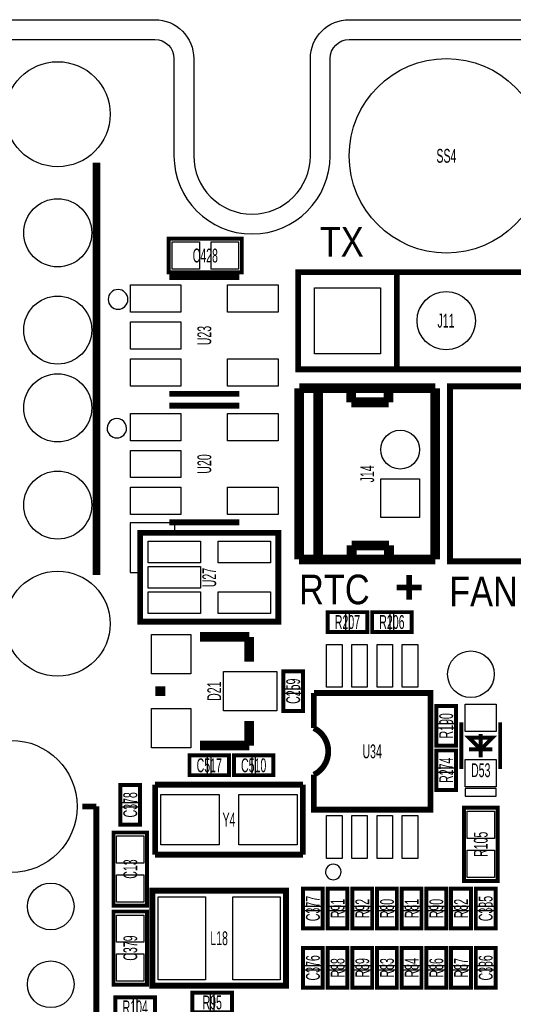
# Model space of a CAD drawing. Extents: x -11 to 103, y 0 to 58.
# Tile 5 of 16: x 13 to 25, y 31 to 56. Entities that reach past the tile are written whole.
import ezdxf
from ezdxf.enums import TextEntityAlignment as Align

# ---------------------------------------------------------------- set-up
doc = ezdxf.new("R2010")
doc.units = 0
for name, color, linetype in [('BG_OUTLINE', 12, 'CONTINUOUS'), ('BG_SILKSCREEN_TOP', 7, 'CONTINUOUS'), ('PG_SILKSCREEN_TOP', 253, 'CONTINUOUS'), ('PIN_SOLDERMASK_TOP', 92, 'CONTINUOUS'), ('RD_SILKSCREEN_TOP', 30, 'CONTINUOUS'), ('RKI_ALL', 2, 'CONTINUOUS')]:
    doc.layers.add(name, color=color, linetype=linetype)

msp = doc.modelspace()

# ---------------------------------------------------------------- linework, layer by layer
at = {"layer": 'BG_OUTLINE'}
msp.add_lwpolyline([(20.999958, 55.999888), (83.49996, 55.999888, -0.414214), (85.000084, 54.500018), (85.000084, 1.500124, -0.414249), (83.49996, 0), (1.500124, 0, -0.41426), (0, 1.500124), (0, 54.500018, -0.414229), (1.500124, 55.999888), (15.999968, 55.999888, -0.414239), (16.999966, 54.99989), (16.999966, 52.500022, 0.414244), (18.50009, 50.999898, 0.414203), (19.99996, 52.500022), (19.99996, 54.99989, -0.414224)], format="xyb", close=True, dxfattribs=at)
at = {"layer": 'BG_SILKSCREEN_TOP'}
msp.add_lwpolyline([(15.30604, 48.80864, 1), (14.79804, 48.80864, 1)], format="xyb", close=True, dxfattribs=at)
at = {"layer": 'BG_SILKSCREEN_TOP', "const_width": 0.1524}
for points in [[(22.5425, 41.0845), (22.5425, 41.7195)], [(22.225, 41.402), (22.86, 41.402)]]:
    msp.add_lwpolyline(points, dxfattribs=at)
at = {"layer": 'PG_SILKSCREEN_TOP'}
for points, const_width in [([(14.499996, 52.320215), (14.499996, 41.720237)], 0.2), ([(16.3576, 50.3682), (18.2372, 50.3682), (18.2372, 49.5046), (16.3576, 49.5046), (16.3576, 50.3682)], 0.1016), ([(16.372002, 49.378997), (18.171998, 49.378997)], 0.150012), ([(22.225, 47.00999), (22.225, 49.51001), (27.305, 49.51001), (27.305, 47.00999), (19.685, 47.00999), (19.685, 49.51001), (22.225, 49.51001)], 0.150012), ([(19.712051, 42.122115), (19.712051, 46.522107)], 0.254), ([(19.714032, 46.524901), (23.213949, 46.524901)], 0.254), ([(20.201255, 42.122115), (20.201433, 46.522107)], 0.254), ([(21.05185, 46.162011), (21.05185, 46.522716)], 0.254), ([(22.011437, 46.161706), (22.011945, 46.482)], 0.254), ([(23.211841, 42.122115), (23.211841, 46.522107)], 0.254), ([(27.294992, 46.572907), (27.294992, 42.073093), (23.595, 42.073093), (23.595, 46.572907), (27.294992, 46.572907)], 0.150089), ([(18.171998, 46.379003), (16.372002, 46.379003)], 0.150012), ([(16.372002, 46.076997), (18.171998, 46.076997)], 0.150012), ([(22.011437, 46.161706), (21.05185, 46.162011)], 0.254), ([(18.171998, 43.077003), (16.372002, 43.077003)], 0.150012), ([(19.177, 42.807001), (19.177, 40.521001), (15.621, 40.521001), (15.621, 42.807001), (19.177, 42.807001)], 0.1524), ([(21.062239, 42.481805), (22.021851, 42.482008)], 0.254), ([(21.062239, 42.121099), (21.062239, 42.481805)], 0.254), ([(22.022333, 42.161714), (22.021851, 42.482008)], 0.254), ([(23.211841, 42.122115), (19.712051, 42.122115)], 0.254), ([(21.463, 40.767), (20.447, 40.767), (20.447, 40.259), (21.463, 40.259), (21.463, 40.767)], 0.1016), ([(22.606, 40.767), (21.59, 40.767), (21.59, 40.259), (22.606, 40.259), (22.606, 40.767)], 0.1016), ([(18.4277, 40.132), (17.1577, 40.132)], 0.254), ([(18.4277, 39.497), (18.4277, 40.132)], 0.254), ([(19.304, 39.243), (19.304, 38.227), (19.812, 38.227), (19.812, 39.243), (19.304, 39.243)], 0.1016), ([(16.1417, 38.862), (16.1417, 38.608)], 0.254), ([(20.090003, 38.68801), (23.089997, 38.68801), (23.089997, 35.688016), (20.090003, 35.688016), (20.090003, 36.588014)], 0.150012), ([(20.090003, 37.788012), (20.090003, 38.68801)], 0.150012), ([(23.241, 38.354), (23.241, 37.338), (23.749, 37.338), (23.749, 38.354), (23.241, 38.354)], 0.1016), ([(18.4277, 37.973), (18.4277, 37.338)], 0.254), ([(23.884001, 36.738001), (23.884001, 37.937999)], 0.1), ([(24.883999, 36.738001), (24.883999, 37.937999)], 0.1), ([(24.084001, 37.538), (24.384, 37.238), (24.683999, 37.538), (24.084001, 37.538)], 0.1), ([(24.384, 37.038001), (24.384, 37.637999)], 0.1), ([(18.4277, 37.338), (17.1577, 37.338)], 0.254), ([(23.241, 37.211), (23.241, 36.195), (23.749, 36.195), (23.749, 37.211), (23.241, 37.211)], 0.1016), ([(24.084001, 37.238), (24.683999, 37.238)], 0.1), ([(17.907, 37.084), (16.891, 37.084), (16.891, 36.576), (17.907, 36.576), (17.907, 37.084)], 0.1016), ([(18.034, 36.576), (19.05, 36.576), (19.05, 37.084), (18.034, 37.084), (18.034, 36.576)], 0.1016), ([(15.621, 35.306), (15.621, 36.322), (15.113, 36.322), (15.113, 35.306), (15.621, 35.306)], 0.1016), ([(16.00708, 36.33216), (19.80692, 36.33216)], 0.14986), ([(16.00708, 34.53384), (16.00708, 36.33216)], 0.14986), ([(19.80692, 36.33216), (19.80692, 34.53384)], 0.14986), ([(14.130579, 35.771099), (14.493773, 35.771099)], 0.150012), ([(14.493773, 35.771099), (14.493773, 22.629089)], 0.150012), ([(23.9522, 33.8582), (23.9522, 35.7378), (24.8158, 35.7378), (24.8158, 33.8582), (23.9522, 33.8582)], 0.1016), ([(14.9352, 33.2232), (14.9352, 35.1028), (15.7988, 35.1028), (15.7988, 33.2232), (14.9352, 33.2232)], 0.1016), ([(19.80692, 34.53384), (16.00708, 34.53384)], 0.14986), ([(19.371818, 33.60801), (15.934182, 33.60801), (15.934182, 31.167832), (19.372072, 31.167832), (19.372072, 33.60801), (19.371818, 33.60801)], 0.1524), ([(20.32, 32.639), (20.32, 33.655), (19.812, 33.655), (19.812, 32.639), (20.32, 32.639)], 0.1016), ([(20.955, 32.639), (20.955, 33.655), (20.447, 33.655), (20.447, 32.639), (20.955, 32.639)], 0.1016), ([(21.59, 32.639), (21.59, 33.655), (21.082, 33.655), (21.082, 32.639), (21.59, 32.639)], 0.1016), ([(21.717, 33.655), (21.717, 32.639), (22.225, 32.639), (22.225, 33.655), (21.717, 33.655)], 0.1016), ([(22.352, 33.655), (22.352, 32.639), (22.86, 32.639), (22.86, 33.655), (22.352, 33.655)], 0.1016), ([(23.495, 32.639), (23.495, 33.655), (22.987, 33.655), (22.987, 32.639), (23.495, 32.639)], 0.1016), ([(23.622, 33.655), (23.622, 32.639), (24.13, 32.639), (24.13, 33.655), (23.622, 33.655)], 0.1016), ([(24.765, 32.639), (24.765, 33.655), (24.257, 33.655), (24.257, 32.639), (24.765, 32.639)], 0.1016), ([(15.7988, 33.0708), (15.7988, 31.1912), (14.9352, 31.1912), (14.9352, 33.0708), (15.7988, 33.0708)], 0.1016), ([(20.32, 31.115), (20.32, 32.131), (19.812, 32.131), (19.812, 31.115), (20.32, 31.115)], 0.1016), ([(20.447, 32.131), (20.447, 31.115), (20.955, 31.115), (20.955, 32.131), (20.447, 32.131)], 0.1016), ([(21.082, 32.131), (21.082, 31.115), (21.59, 31.115), (21.59, 32.131), (21.082, 32.131)], 0.1016), ([(21.717, 32.131), (21.717, 31.115), (22.225, 31.115), (22.225, 32.131), (21.717, 32.131)], 0.1016), ([(22.352, 32.131), (22.352, 31.115), (22.86, 31.115), (22.86, 32.131), (22.352, 32.131)], 0.1016), ([(22.987, 32.131), (22.987, 31.115), (23.495, 31.115), (23.495, 32.131), (22.987, 32.131)], 0.1016), ([(23.622, 32.131), (23.622, 31.115), (24.13, 31.115), (24.13, 32.131), (23.622, 32.131)], 0.1016), ([(24.765, 31.115), (24.765, 32.131), (24.257, 32.131), (24.257, 31.115), (24.765, 31.115)], 0.1016), ([(16.002, 30.861), (14.986, 30.861), (14.986, 30.353), (16.002, 30.353), (16.002, 30.861)], 0.1016), ([(16.9672, 30.48), (17.9832, 30.48), (17.9832, 30.988), (16.9672, 30.988), (16.9672, 30.48)], 0.1016)]:
    msp.add_lwpolyline(points, dxfattribs=dict(at, const_width=const_width))
for points in [[(15.271547, 45.49648, 1), (14.771564, 45.496484, 1)], [(20.790002, 34.088019, 1), (20.389998, 34.088007, 1)]]:
    msp.add_lwpolyline(points, format="xyb", close=True, dxfattribs=at)
for points in [[(16.51, 42.807001), (16.51, 43.061001), (15.367, 43.061001), (15.367, 41.791001), (15.621, 41.791001), (15.621, 42.807001)], [(23.984001, 36.038003), (24.783999, 36.038003), (24.783999, 36.238002), (23.984001, 36.238002)]]:
    msp.add_lwpolyline(points, close=True, dxfattribs=at)
at = {"layer": 'PG_SILKSCREEN_TOP', "const_width": 0.150012}
msp.add_lwpolyline([(20.090003, 37.788012, -0.618031), (20.090003, 36.588014)], format="xyb", dxfattribs=at)
at = {"layer": 'PIN_SOLDERMASK_TOP'}
for points in [[(16.447008, 49.585905), (16.447008, 50.286895), (17.147997, 50.286895), (17.147997, 49.585905)], [(17.446803, 49.585905), (17.446803, 50.286895), (18.147792, 50.286895), (18.147792, 49.585905)], [(15.371737, 49.179505), (16.672242, 49.179505), (16.672242, 48.478516), (15.371737, 48.478516)], [(17.871757, 49.179505), (19.172263, 49.179505), (19.172263, 48.478516), (17.871757, 48.478516)], [(20.104989, 47.409989), (20.104989, 49.109986), (21.804986, 49.109986), (21.804986, 47.409989)], [(15.371737, 48.229495), (16.672242, 48.229495), (16.672242, 47.528505), (15.371737, 47.528505)], [(15.371737, 47.279484), (16.672242, 47.279484), (16.672242, 46.578495), (15.371737, 46.578495)], [(17.871757, 47.279484), (19.172263, 47.279484), (19.172263, 46.578495), (17.871757, 46.578495)], [(15.371737, 45.877505), (16.672242, 45.877505), (16.672242, 45.176516), (15.371737, 45.176516)], [(17.871757, 45.877505), (19.172263, 45.877505), (19.172263, 45.176516), (17.871757, 45.176516)], [(15.371737, 44.927495), (16.672242, 44.927495), (16.672242, 44.226505), (15.371737, 44.226505)], [(22.811943, 43.196916), (21.811945, 43.196916), (21.811945, 44.196914), (22.811943, 44.196914)], [(15.371737, 43.977484), (16.672242, 43.977484), (16.672242, 43.276495), (15.371737, 43.276495)], [(17.871757, 43.977484), (19.172263, 43.977484), (19.172263, 43.276495), (17.871757, 43.276495)], [(15.826003, 42.593412), (17.172203, 42.593412), (17.172203, 42.034612), (15.826003, 42.034612)], [(17.625797, 42.593412), (18.971997, 42.593412), (18.971997, 42.034612), (17.625797, 42.034612)], [(15.826003, 41.943401), (17.172203, 41.943401), (17.172203, 41.384601), (15.826003, 41.384601)], [(15.826003, 41.29339), (17.172203, 41.29339), (17.172203, 40.73459), (15.826003, 40.73459)], [(17.625797, 41.29339), (18.971997, 41.29339), (18.971997, 40.73459), (17.625797, 40.73459)], [(20.904962, 40.738044), (20.904962, 40.287956), (20.454874, 40.287956), (20.454874, 40.738044)], [(21.455126, 40.738044), (21.455126, 40.287956), (21.005038, 40.287956), (21.005038, 40.738044)], [(22.047962, 40.738044), (22.047962, 40.287956), (21.597874, 40.287956), (21.597874, 40.738044)], [(22.598126, 40.738044), (22.598126, 40.287956), (22.148038, 40.287956), (22.148038, 40.738044)], [(15.913849, 40.194751), (16.928351, 40.194751), (16.928351, 39.180249), (15.913849, 39.180249)], [(20.414996, 38.837997), (20.414996, 39.937995), (20.814995, 39.937995), (20.814995, 38.837997)], [(21.065007, 38.837997), (21.065007, 39.937995), (21.465007, 39.937995), (21.465007, 38.837997)], [(21.714993, 38.837997), (21.714993, 39.937995), (22.114993, 39.937995), (22.114993, 38.837997)], [(22.365005, 38.837997), (22.365005, 39.937995), (22.765004, 39.937995), (22.765004, 38.837997)], [(17.768049, 39.242251), (19.138151, 39.242251), (19.138151, 38.227749), (17.768049, 38.227749)], [(19.332956, 39.235151), (19.783044, 39.235151), (19.783044, 38.785063), (19.332956, 38.785063)], [(19.332956, 38.684937), (19.783044, 38.684937), (19.783044, 38.234849), (19.332956, 38.234849)], [(15.913849, 38.289751), (16.928351, 38.289751), (16.928351, 37.275249), (15.913849, 37.275249)], [(23.269956, 38.346126), (23.720044, 38.346126), (23.720044, 37.896038), (23.269956, 37.896038)], [(24.783999, 37.698007), (23.984001, 37.698007), (23.984001, 38.398006), (24.783999, 38.398006)], [(23.269956, 37.795962), (23.720044, 37.795962), (23.720044, 37.345874), (23.269956, 37.345874)], [(17.348937, 37.055044), (17.348937, 36.604956), (16.898849, 36.604956), (16.898849, 37.055044)], [(17.899151, 37.055044), (17.899151, 36.604956), (17.449063, 36.604956), (17.449063, 37.055044)], [(18.041849, 36.604956), (18.041849, 37.055044), (18.491937, 37.055044), (18.491937, 36.604956)], [(18.592063, 36.604956), (18.592063, 37.055044), (19.042151, 37.055044), (19.042151, 36.604956)], [(23.269956, 37.203126), (23.720044, 37.203126), (23.720044, 36.753038), (23.269956, 36.753038)], [(24.783999, 36.277994), (23.984001, 36.277994), (23.984001, 36.977993), (24.783999, 36.977993)], [(23.269956, 36.652962), (23.720044, 36.652962), (23.720044, 36.202874), (23.269956, 36.202874)], [(15.592044, 35.864063), (15.141956, 35.864063), (15.141956, 36.314151), (15.592044, 36.314151)], [(17.656302, 36.082986), (17.656302, 34.783014), (16.156178, 34.783014), (16.156178, 36.082986)], [(19.657822, 36.082986), (19.657822, 34.783014), (18.157698, 34.783014), (18.157698, 36.082986)], [(15.592044, 35.313849), (15.141956, 35.313849), (15.141956, 35.763937), (15.592044, 35.763937)], [(20.414996, 34.438006), (20.414996, 35.538004), (20.814995, 35.538004), (20.814995, 34.438006)], [(21.065007, 34.438006), (21.065007, 35.538004), (21.465007, 35.538004), (21.465007, 34.438006)], [(21.714993, 34.438006), (21.714993, 35.538004), (22.114993, 35.538004), (22.114993, 34.438006)], [(22.365005, 34.438006), (22.365005, 35.538004), (22.765004, 35.538004), (22.765004, 34.438006)], [(24.734495, 34.947403), (24.033505, 34.947403), (24.033505, 35.648392), (24.734495, 35.648392)], [(15.717495, 34.312403), (15.016505, 34.312403), (15.016505, 35.013392), (15.717495, 35.013392)], [(24.734495, 33.947608), (24.033505, 33.947608), (24.033505, 34.648597), (24.734495, 34.648597)], [(15.717495, 33.312608), (15.016505, 33.312608), (15.016505, 34.013597), (15.717495, 34.013597)], [(17.30375, 33.4518), (17.30375, 31.3182), (16.08455, 31.3182), (16.08455, 33.4518)], [(19.22145, 33.4518), (19.22145, 31.3182), (18.00225, 31.3182), (18.00225, 33.4518)], [(20.291044, 33.197063), (19.840956, 33.197063), (19.840956, 33.647151), (20.291044, 33.647151)], [(20.926044, 33.197038), (20.475956, 33.197038), (20.475956, 33.647126), (20.926044, 33.647126)], [(21.561044, 33.197038), (21.110956, 33.197038), (21.110956, 33.647126), (21.561044, 33.647126)], [(21.745956, 33.647126), (22.196044, 33.647126), (22.196044, 33.197038), (21.745956, 33.197038)], [(22.380956, 33.647126), (22.831044, 33.647126), (22.831044, 33.197038), (22.380956, 33.197038)], [(23.466044, 33.197038), (23.015956, 33.197038), (23.015956, 33.647126), (23.466044, 33.647126)], [(23.650956, 33.647126), (24.101044, 33.647126), (24.101044, 33.197038), (23.650956, 33.197038)], [(24.736044, 33.197063), (24.285956, 33.197063), (24.285956, 33.647151), (24.736044, 33.647151)], [(15.016505, 32.981392), (15.717495, 32.981392), (15.717495, 32.280403), (15.016505, 32.280403)], [(20.291044, 32.646849), (19.840956, 32.646849), (19.840956, 33.096937), (20.291044, 33.096937)], [(20.926044, 32.646874), (20.475956, 32.646874), (20.475956, 33.096962), (20.926044, 33.096962)], [(21.561044, 32.646874), (21.110956, 32.646874), (21.110956, 33.096962), (21.561044, 33.096962)], [(21.745956, 33.096962), (22.196044, 33.096962), (22.196044, 32.646874), (21.745956, 32.646874)], [(22.380956, 33.096962), (22.831044, 33.096962), (22.831044, 32.646874), (22.380956, 32.646874)], [(23.466044, 32.646874), (23.015956, 32.646874), (23.015956, 33.096962), (23.466044, 33.096962)], [(23.650956, 33.096962), (24.101044, 33.096962), (24.101044, 32.646874), (23.650956, 32.646874)], [(24.736044, 32.646849), (24.285956, 32.646849), (24.285956, 33.096937), (24.736044, 33.096937)], [(15.016505, 31.981597), (15.717495, 31.981597), (15.717495, 31.280608), (15.016505, 31.280608)], [(20.291044, 31.673063), (19.840956, 31.673063), (19.840956, 32.123151), (20.291044, 32.123151)], [(20.475956, 32.123126), (20.926044, 32.123126), (20.926044, 31.673038), (20.475956, 31.673038)], [(21.110956, 32.123126), (21.561044, 32.123126), (21.561044, 31.673038), (21.110956, 31.673038)], [(21.745956, 32.123126), (22.196044, 32.123126), (22.196044, 31.673038), (21.745956, 31.673038)], [(22.380956, 32.123126), (22.831044, 32.123126), (22.831044, 31.673038), (22.380956, 31.673038)], [(23.015956, 32.123126), (23.466044, 32.123126), (23.466044, 31.673038), (23.015956, 31.673038)], [(23.650956, 32.123126), (24.101044, 32.123126), (24.101044, 31.673038), (23.650956, 31.673038)], [(24.736044, 31.673063), (24.285956, 31.673063), (24.285956, 32.123151), (24.736044, 32.123151)], [(20.291044, 31.122849), (19.840956, 31.122849), (19.840956, 31.572937), (20.291044, 31.572937)], [(20.475956, 31.572962), (20.926044, 31.572962), (20.926044, 31.122874), (20.475956, 31.122874)], [(21.110956, 31.572962), (21.561044, 31.572962), (21.561044, 31.122874), (21.110956, 31.122874)], [(21.745956, 31.572962), (22.196044, 31.572962), (22.196044, 31.122874), (21.745956, 31.122874)], [(22.380956, 31.572962), (22.831044, 31.572962), (22.831044, 31.122874), (22.380956, 31.122874)], [(23.015956, 31.572962), (23.466044, 31.572962), (23.466044, 31.122874), (23.015956, 31.122874)], [(23.650956, 31.572962), (24.101044, 31.572962), (24.101044, 31.122874), (23.650956, 31.122874)], [(24.736044, 31.122849), (24.285956, 31.122849), (24.285956, 31.572937), (24.736044, 31.572937)], [(16.975074, 30.508956), (16.975074, 30.959044), (17.425162, 30.959044), (17.425162, 30.508956)], [(17.525238, 30.508956), (17.525238, 30.959044), (17.975326, 30.959044), (17.975326, 30.508956)], [(15.443962, 30.832044), (15.443962, 30.381956), (14.993874, 30.381956), (14.993874, 30.832044)], [(15.994126, 30.832044), (15.994126, 30.381956), (15.544038, 30.381956), (15.544038, 30.832044)]]:
    msp.add_lwpolyline(points, close=True, dxfattribs=at)
for centre, radius in [((23.50008, 52.500022), 2.499995), ((13.500075, 53.570124), 1.349997), ((13.500075, 50.520321), 0.875055), ((13.500075, 48.020224), 0.875055), ((23.495, 48.26), 0.749999), ((13.500075, 46.020228), 0.875055), ((22.311944, 44.947103), 0.499999), ((13.500075, 43.520131), 0.875055), ((13.500075, 40.470328), 1.349997), ((24.13, 39.17), 0.599999), ((12.299163, 35.771099), 1.700555), ((13.320268, 33.200594), 0.599999), ((13.320268, 31.199099), 0.599999)]:
    msp.add_circle(centre, radius, dxfattribs=at)
at = {"layer": 'RKI_ALL'}
msp.add_lwpolyline([(1.499819, 55.491888), (16.000044, 55.491888, -0.414175), (16.491966, 54.999966), (16.491966, 52.499844, 0.414185), (18.499912, 50.491898), (18.500115, 50.491898, 0.414169), (20.50796, 52.499793), (20.50796, 54.999915, -0.414204), (20.999933, 55.491888), (83.500189, 55.491888, -0.414154), (84.492084, 54.499993), (84.492084, 1.499946, -0.414163), (83.500138, 0.508), (1.499921, 0.508, -0.414163), (0.508, 1.499921), (0.508, 54.499993, -0.414154)], format="xyb", close=True, dxfattribs=at)

# ---------------------------------------------------------------- texts
at = {"layer": 'BG_SILKSCREEN_TOP', "width": 0.866667}
for s, p in [('TX', (20.2438, 49.911)), ('RTC', (19.7104, 40.9702)), ('FAN', (23.5712, 40.9194))]:
    msp.add_text(s, height=0.762, dxfattribs=at).set_placement(p)
at = {"layer": 'RD_SILKSCREEN_TOP', "width": 0.571429}
for s, p in [('SS4', (23.50008, 52.322222)), ('C428', (17.2974, 49.7586)), ('J11', (23.489996, 48.0822)), ('R207', (20.955, 40.3352)), ('R206', (22.098, 40.3352)), ('U34', (21.59, 37.010213)), ('C517', (17.399, 36.6522)), ('C510', (18.542, 36.6522)), ('D53', (24.384, 36.5252)), ('Y4', (17.907, 35.2552)), ('L18', (17.653, 32.2072)), ('R95', (17.4752, 30.5562)), ('R104', (15.494, 30.4292))]:
    msp.add_text(s, height=0.3556, dxfattribs=at).set_placement(p, align=Align.CENTER)
for s, p in [('U23', (17.4498, 47.878848)), ('U20', (17.4498, 44.576848)), ('J14', (21.6408, 44.322848)), ('U27', (17.5768, 41.655848)), ('C259', (19.7358, 38.734848)), ('D21', (17.7038, 38.734848)), ('R190', (23.6728, 37.845848)), ('R274', (23.6728, 36.702848)), ('C378', (15.5448, 35.813848)), ('R105', (24.5618, 34.797848)), ('C13', (15.5448, 34.162848)), ('C377', (20.2438, 33.146848)), ('C385', (24.6888, 33.146848)), ('R91', (20.8788, 33.146848)), ('R92', (21.5138, 33.146848)), ('R80', (22.1488, 33.146848)), ('R81', (22.7838, 33.146848)), ('R90', (23.4188, 33.146848)), ('R82', (24.0538, 33.146848)), ('C379', (15.5448, 32.130848)), ('C376', (20.2438, 31.622848)), ('C386', (24.6888, 31.622848)), ('R88', (20.8788, 31.622848)), ('R89', (21.5138, 31.622848)), ('R83', (22.1488, 31.622848)), ('R84', (22.7838, 31.622848)), ('R86', (23.4188, 31.622848)), ('R87', (24.0538, 31.622848))]:
    msp.add_text(s, height=0.3556, rotation=90, dxfattribs=at).set_placement(p, align=Align.CENTER)

doc.saveas('drawing.dxf')
